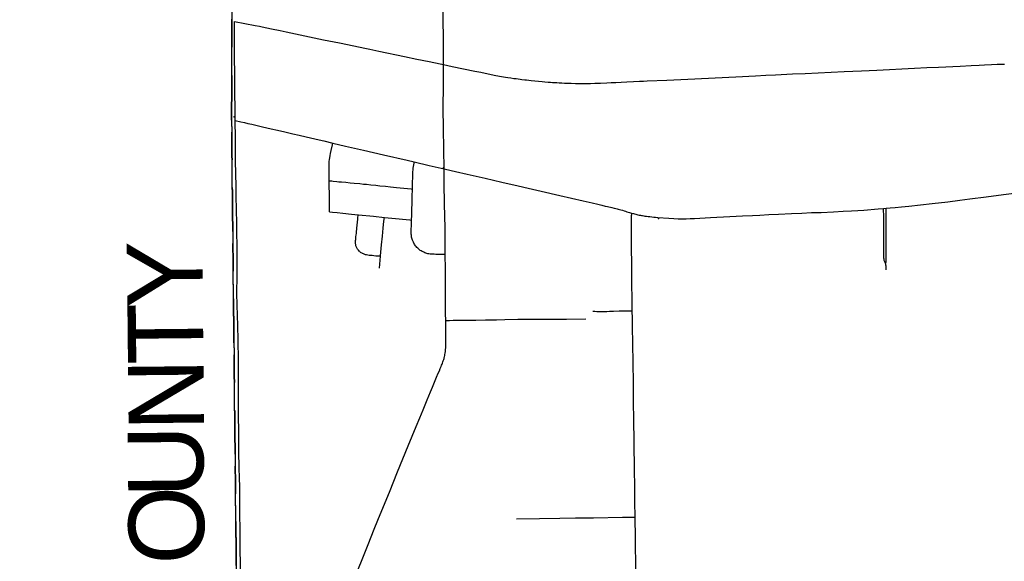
# Model space of a CAD drawing. Header units: feet. Extents: x 2113747 to 2516209, y 960708 to 1356798.
# Tile 4 of 92: x 2271117 to 2284155, y 1098123 to 1105294. Entities that reach past the tile are written whole.
import ezdxf

# ---------------------------------------------------------------- set-up
doc = ezdxf.new("R2010")
doc.units = ezdxf.units.FT
doc.header["$LTSCALE"] = 20
doc.header["$MEASUREMENT"] = 0
doc.linetypes.add('OhDOT_USTN3', pattern=[0.22, 0.165, -0.055])
for name, color, linetype in [('GM_X_Adjacent_County', 251, 'OhDOT_USTN3'), ('GM_X_Adjacent_County_Text', 251, 'Continuous'), ('GM_X_County', 251, 'OhDOT_USTN3'), ('GM_X_County_Road', 3, 'Continuous'), ('GM_X_Township', 251, 'OhDOT_USTN3'), ('GM_X_Township_Road', 4, 'Continuous'), ('GM_X_Township_Subdivision', 4, 'Continuous'), ('GM_X_Unincorporated_Location', 2, 'Continuous'), ('GM_X_US_Location', 251, 'Continuous'), ('GM_X_US_Route', 1, 'Continuous')]:
    doc.layers.add(name, color=color, linetype=linetype)
doc.styles.add('Styledgn030', font='dgn030.shx')

msp = doc.modelspace()

# ---------------------------------------------------------------- linework, layer by layer
at = {"layer": 'GM_X_Adjacent_County', "flags": 128}
msp.add_lwpolyline([(2192630, 1167520), (2192631, 1170404), (2192633, 1173673), (2192634, 1175629), (2192671, 1181169), (2192669, 1184775), (2192668, 1187767), (2192661, 1188885), (2192638, 1192623), (2192637, 1192687), (2192624, 1194838), (2192738, 1194840), (2198606, 1194974), (2199010, 1194983), (2204632, 1195040), (2205348, 1195050), (2205387, 1195051), (2205910, 1195059), (2205997, 1195060), (2208467, 1195087), (2214754, 1195227), (2218436, 1195308), (2224284, 1195429), (2225752, 1195458), (2225462, 1195534), (2225401, 1195595), (2225364, 1195691), (2225386, 1195871), (2225423, 1195969), (2225454, 1196101), (2225555, 1196175), (2225730, 1196146), (2225937, 1196104), (2226104, 1195950), (2226196, 1195762), (2226318, 1195778), (2226414, 1195876), (2226477, 1196120), (2226432, 1196340), (2226255, 1196528), (2226112, 1196634), (2226016, 1196777), (2225706, 1197038), (2225598, 1197214), (2225542, 1197429), (2225550, 1197574), (2225534, 1197683), (2225510, 1197752), (2225433, 1197823), (2225319, 1197810), (2225163, 1197850), (2225023, 1197884), (2224866, 1197996), (2224774, 1198238), (2224766, 1198416), (2224819, 1198833), (2224832, 1198918), (2224869, 1199050), (2224917, 1199124), (2224988, 1199164), (2225078, 1199177), (2225211, 1199143), (2225362, 1199058), (2225454, 1198986), (2225542, 1198976), (2225627, 1199021), (2225653, 1199069), (2225635, 1199164), (2225576, 1199318), (2225558, 1199409), (2225502, 1199641), (2225359, 1199810), (2225211, 1199887), (2225033, 1199916), (2224903, 1199927), (2224734, 1199887), (2224588, 1199837), (2224426, 1199853), (2224305, 1199924), (2224140, 1200009), (2224033, 1200099), (2223934, 1200224), (2223870, 1200324), (2223844, 1200457), (2223875, 1200571), (2223989, 1200714), (2224135, 1200891), (2224265, 1201013), (2224315, 1201058), (2224326, 1201095), (2224307, 1201143), (2224270, 1201186), (2224191, 1201257), (2224050, 1201262), (2223875, 1201254), (2223719, 1201260), (2223624, 1201297), (2223555, 1201352), (2223465, 1201458), (2223422, 1201570), (2223428, 1201647), (2223462, 1201752), (2223552, 1201843), (2223693, 1201904), (2223841, 1201967), (2223894, 1201999), (2223939, 1202044), (2223963, 1202134), (2223910, 1202269), (2223852, 1202341), (2223775, 1202357), (2223693, 1202349), (2223579, 1202304), (2223491, 1202259), (2223383, 1202227), (2223303, 1202248), (2223247, 1202301), (2223216, 1202378), (2223197, 1202484), (2223245, 1202643), (2223353, 1202799), (2223454, 1202942), (2223462, 1203019), (2223462, 1203064), (2223391, 1203189), (2223236, 1203283), (2223181, 1203339), (2223130, 1203396), (2223116, 1203464), (2223153, 1203562), (2223226, 1203633), (2223289, 1203695), (2223317, 1203766), (2223297, 1203887), (2223252, 1203949), (2223176, 1203975), (2223085, 1203955), (2223006, 1203918), (2222935, 1203853), (2222851, 1203698), (2222741, 1203608), (2222676, 1203594), (2222616, 1203610), (2222560, 1203698), (2222464, 1204074), (2222458, 1204286), (2222498, 1204359), (2222596, 1204452), (2222806, 1204585), (2222930, 1204676), (2222992, 1204741), (2223006, 1204789), (2222972, 1204848), (2222910, 1204913), (2222760, 1204955), (2222599, 1204969), (2222481, 1205009), (2222404, 1205077), (2222263, 1205241), (2222181, 1205337), (2222079, 1205407), (2221966, 1205441), (2221882, 1205472), (2221797, 1205517), (2221704, 1205619), (2221630, 1205687), (2221562, 1205698), (2221464, 1205681), (2221311, 1205613), (2221195, 1205577), (2221071, 1205582), (2220859, 1205622), (2220743, 1205681), (2220576, 1205823), (2220455, 1205944), (2220302, 1206023), (2220181, 1206074), (2220091, 1206150), (2220048, 1206308), (2220040, 1206484), (2219975, 1206616), (2219935, 1206710), (2219898, 1206817), (2219907, 1206919), (2220006, 1207032), (2220153, 1207136), (2220291, 1207227), (2220373, 1207289), (2220422, 1207378), (2220411, 1207566), (2220407, 1207761), (2220340, 1208008), (2220291, 1208255), (2220325, 1208431), (2220445, 1208769), (2220471, 1208945), (2220422, 1209154), (2220328, 1209282), (2220104, 1209492), (2219826, 1209709), (2219692, 1209851), (2219429, 1210204), (2219283, 1210473), (2219246, 1210694), (2219321, 1211065), (2219357, 1211201), (2219411, 1211402), (2219452, 1211743), (2219388, 1211972), (2219216, 1212230), (2219028, 1212466), (2218661, 1212777), (2218365, 1213088), (2218208, 1213347), (2218114, 1213710), (2218088, 1214033), (2218118, 1214403), (2218200, 1214647), (2218373, 1214973), (2218440, 1215097), (2218541, 1215411), (2218635, 1215696), (2218744, 1215898), (2218886, 1216149), (2219047, 1216370), (2219096, 1216517), (2219145, 1216741), (2219145, 1216921), (2219118, 1217142), (2219133, 1217333), (2219145, 1217521), (2219066, 1217817), (2219058, 1218049), (2219055, 1218326), (2219075, 1218515), (2219104, 1218655), (2219090, 1218754), (2219032, 1218922), (2218879, 1219180), (2218789, 1219297), (2218691, 1219360), (2218575, 1219379), (2218298, 1219383), (2217968, 1219293), (2217740, 1219274), (2217545, 1219308), (2217436, 1219297), (2217238, 1219297), (2217140, 1219345), (2217039, 1219458), (2216781, 1219757), (2216623, 1220057), (2216570, 1220251), (2216533, 1220570), (2216541, 1220687), (2216552, 1220844), (2216668, 1220915), (2216848, 1220915), (2217028, 1220836), (2217395, 1220687), (2217522, 1220769), (2217676, 1220956), (2217732, 1221095), (2217721, 1221245), (2217683, 1221395), (2217560, 1221466), (2217447, 1221395), (2217324, 1221398), (2217148, 1221466), (2216990, 1221616), (2216923, 1221672), (2216777, 1221754), (2216638, 1221784), (2216499, 1221758), (2216365, 1221702), (2216282, 1221679), (2216188, 1221762), (2216155, 1221904), (2216195, 1221993), (2217855, 1222014), (2218902, 1222026), (2221110, 1222045), (2224970, 1222054), (2226271, 1222054), (2227184, 1222047), (2228798, 1222028), (2230481, 1221983), (2231335, 1221971), (2233013, 1221964), (2233375, 1221986), (2235299, 1222030), (2235886, 1222019), (2238009, 1221952), (2239798, 1221947), (2240042, 1221947), (2240473, 1221945), (2240927, 1221944), (2242479, 1221940), (2243220, 1221939), (2246207, 1221908), (2259653, 1221765), (2265465, 1221711), (2271662, 1221657), (2271878, 1221655), (2272245, 1221652), (2272941, 1221646), (2272946, 1221095), (2272949, 1220734), (2272952, 1220381), (2272955, 1219996), (2272959, 1219527), (2272962, 1219225), (2272968, 1218487), (2272977, 1217406), (2272975, 1216501), (2272991, 1215563), (2273071, 1206556), (2273193, 1198453), (2273152, 1195400), (2273228, 1192712), (2273176, 1191453), (2273164, 1190519), (2273216, 1187364), (2273321, 1182083), (2273359, 1179654), (2273351, 1179125), (2273358, 1177776), (2273384, 1177023), (2273394, 1176620), (2273392, 1176176), (2273415, 1174720), (2273428, 1173104), (2273426, 1173044), (2273462, 1168895), (2273465, 1168621), (2273486, 1167056), (2273539, 1163372), (2273560, 1160546), (2273585, 1158808), (2273596, 1155295), (2273632, 1150488), (2273636, 1149823), (2273645, 1148717), (2273648, 1148193), (2273652, 1147706), (2273707, 1144117), (2273708, 1143906), (2273727, 1137672), (2273735, 1134958), (2273762, 1131307), (2273776, 1128908), (2273782, 1128013), (2273782, 1127896), (2273784, 1127599), (2273791, 1126395), (2273794, 1126045), (2273794, 1125938), (2273800, 1125028), (2273809, 1124393), (2273866, 1121327), (2273859, 1119170), (2273877, 1118817), (2273878, 1116829), (2273845, 1115019), (2273848, 1114656), (2273851, 1114281), (2273852, 1114201), (2273857, 1113636), (2273857, 1113575), (2273860, 1113281), (2273861, 1113069), (2273868, 1112294), (2273872, 1111794), (2273878, 1111173), (2273881, 1110748), (2273884, 1110420), (2273885, 1110318), (2273889, 1109866), (2273890, 1109708), (2273892, 1109492), (2273890, 1108659), (2273895, 1107881), (2273928, 1105260), (2273923, 1103969), (2273944, 1101977), (2274003, 1096382), (2274019, 1094549), (2274045, 1093010), (2274049, 1092053), (2274067, 1090515), (2273842, 1090511), (2272585, 1090487), (2271751, 1090471), (2270733, 1090435), (2268200, 1090405), (2267778, 1090418), (2267760, 1089304), (2267674, 1087762), (2267628, 1085890), (2267594, 1084592), (2267583, 1084035), (2267570, 1083741), (2267407, 1076551), (2267310, 1072879), (2267224, 1068546), (2267218, 1067680), (2267123, 1064546), (2267119, 1064405), (2267105, 1064278), (2267009, 1060529), (2266030, 1060558), (2264764, 1060590), (2264179, 1060605), (2263523, 1060622), (2262905, 1060648), (2262578, 1060658), (2262494, 1060660), (2262468, 1060662), (2262069, 1060670), (2259905, 1060723), (2259350, 1060738), (2254917, 1060860), (2252022, 1060939), (2251064, 1060965), (2247613, 1061077), (2245773, 1061157), (2240479, 1061338), (2240259, 1061347), (2239174, 1061390), (2237828, 1061436), (2234873, 1061544), (2228638, 1061772), (2226856, 1061837), (2226221, 1061860), (2224371, 1061928), (2218716, 1062135), (2216024, 1062234), (2214252, 1062298), (2212077, 1062442), (2210448, 1062486), (2205426, 1062621), (2204592, 1062652), (2204074, 1062671), (2204061, 1063896), (2204019, 1067962), (2204018, 1068050), (2203986, 1071081), (2203969, 1073268), (2203920, 1078643), (2203897, 1079534), (2203924, 1083122), (2203902, 1084169), (2203924, 1085137), (2203916, 1085866), (2203909, 1086298), (2203905, 1086752), (2203874, 1089335), (2203869, 1089766), (2203327, 1089754), (2199689, 1089720), (2199502, 1089725), (2198608, 1089726), (2198227, 1089715), (2197798, 1089713), (2197122, 1089708), (2195423, 1089703), (2195256, 1089695), (2194547, 1089678), (2193306, 1089676), (2192606, 1089672), (2192620, 1092103), (2192625, 1092538), (2192656, 1094120), (2192659, 1095336), (2192658, 1095923), (2192589, 1099322), (2192675, 1103193), (2192655, 1107796), (2192654, 1108034), (2192653, 1108440), (2192666, 1108661), (2192656, 1108900), (2192657, 1109083), (2192654, 1109924), (2192636, 1110047), (2192644, 1110729), (2192637, 1111738), (2192634, 1112043), (2192629, 1112564), (2192567, 1113876), (2192571, 1115766), (2192563, 1116200), (2192562, 1116521), (2192562, 1116842), (2192568, 1119399), (2192557, 1120002), (2192552, 1123337), (2192552, 1123393), (2192560, 1126776), (2192557, 1127768), (2192541, 1130027), (2192543, 1132646), (2192543, 1135847), (2192542, 1136084), (2192540, 1136744), (2192530, 1137575), (2192539, 1140482), (2192539, 1143381), (2192552, 1147211), (2192556, 1148676), (2192557, 1148924), (2192558, 1149453), (2192562, 1150577), (2192569, 1152461), (2192570, 1152863), (2192571, 1153176), (2192575, 1154176), (2192588, 1155252), (2192594, 1158495), (2192604, 1162456), (2192620, 1166969), (2192630, 1167520)], dxfattribs=at)
at = {"layer": 'GM_X_County', "flags": 128}
msp.add_lwpolyline([(2353397, 1222451), (2356858, 1222526), (2358764, 1222568), (2364180, 1222723), (2365829, 1222755), (2369645, 1222836), (2372194, 1222881), (2374472, 1222924), (2379690, 1223029), (2379735, 1219826), (2379742, 1219374), (2379833, 1216178), (2380014, 1209139), (2380003, 1203413), (2380022, 1202249), (2380179, 1195356), (2380181, 1194352), (2380359, 1187412), (2380412, 1186569), (2380419, 1184193), (2380463, 1181823), (2380682, 1170163), (2380746, 1166807), (2380771, 1165044), (2380824, 1161382), (2380824, 1161039), (2380878, 1157552), (2380892, 1156694), (2381026, 1152330), (2381034, 1152023), (2381158, 1145150), (2381235, 1140057), (2381269, 1137568), (2381334, 1132856), (2381336, 1132676), (2381343, 1132210), (2381380, 1130882), (2381388, 1130504), (2381409, 1129491), (2381422, 1128859), (2381524, 1123853), (2381544, 1122872), (2381624, 1118858), (2381679, 1116097), (2382044, 1104151), (2382074, 1096083), (2382125, 1091787), (2380307, 1091766), (2379221, 1091753), (2378988, 1091751), (2374063, 1091696), (2368829, 1091637), (2365146, 1091594), (2364291, 1091584), (2363494, 1091575), (2360811, 1091544), (2360599, 1091542), (2358848, 1091522), (2355371, 1091477), (2352195, 1091435), (2348514, 1091386), (2345661, 1091348), (2342697, 1091308), (2341799, 1091296), (2335157, 1091206), (2333216, 1091180), (2331837, 1091161), (2328725, 1091118), (2328615, 1091117), (2326938, 1091094), (2326732, 1091091), (2324108, 1091056), (2318107, 1090974), (2313863, 1090917), (2307056, 1090903), (2301402, 1090840), (2299895, 1090831), (2299145, 1090827), (2298147, 1090820), (2294565, 1090800), (2294190, 1090795), (2291695, 1090779), (2287536, 1090733), (2283974, 1090692), (2281184, 1090660), (2280571, 1090646), (2279737, 1090638), (2276111, 1090564), (2275965, 1090561), (2275354, 1090544), (2275300, 1090545), (2274067, 1090515), (2274049, 1092053), (2274045, 1093010), (2274019, 1094549), (2274003, 1096382), (2273944, 1101977), (2273923, 1103969), (2273928, 1105260), (2273895, 1107881), (2273890, 1108659), (2273892, 1109492), (2273890, 1109708), (2273889, 1109866), (2273885, 1110318), (2273884, 1110420), (2273881, 1110748), (2273878, 1111173), (2273872, 1111794), (2273868, 1112294), (2273861, 1113069), (2273860, 1113281), (2273857, 1113575), (2273857, 1113636), (2273852, 1114201), (2273851, 1114281), (2273848, 1114656), (2273845, 1115019), (2273878, 1116829), (2273877, 1118817), (2273859, 1119170), (2273866, 1121327), (2273809, 1124393), (2273800, 1125028), (2273794, 1125938), (2273794, 1126045), (2273791, 1126395), (2273784, 1127599), (2273782, 1127896), (2273782, 1128013), (2273776, 1128908), (2273762, 1131307), (2273735, 1134958), (2273727, 1137672), (2273708, 1143906), (2273707, 1144117), (2273652, 1147706), (2273648, 1148193), (2273645, 1148717), (2273636, 1149823), (2273632, 1150488), (2273596, 1155295), (2273585, 1158808), (2273560, 1160546), (2273539, 1163372), (2273486, 1167056), (2273465, 1168621), (2273462, 1168895), (2273426, 1173044), (2273428, 1173104), (2273415, 1174720), (2273392, 1176176), (2273394, 1176620), (2273384, 1177023), (2273358, 1177776), (2273351, 1179125), (2273359, 1179654), (2273321, 1182083), (2273216, 1187364), (2273164, 1190519), (2273176, 1191453), (2273228, 1192712), (2273152, 1195400), (2273193, 1198453), (2273071, 1206556), (2272991, 1215563), (2272975, 1216501), (2272977, 1217406), (2272968, 1218487), (2272962, 1219225), (2272959, 1219527), (2272955, 1219996), (2272952, 1220381), (2272949, 1220734), (2272946, 1221095), (2272941, 1221646), (2274226, 1221624), (2276584, 1221584), (2279436, 1221567), (2287284, 1221586), (2287634, 1221587), (2288155, 1221588), (2289133, 1221589), (2291838, 1221592), (2294724, 1221588), (2295595, 1221591), (2298613, 1221605), (2299175, 1221609), (2303374, 1221676), (2308426, 1221766), (2313088, 1221841), (2315600, 1221874), (2319071, 1221920), (2326584, 1222061), (2327982, 1222076), (2333341, 1222133), (2335682, 1222157), (2338510, 1222201), (2341239, 1222245), (2343737, 1222286), (2344324, 1222288), (2349300, 1222361), (2350843, 1222395), (2353397, 1222451)], dxfattribs=at)
at = {"layer": 'GM_X_County_Road', "flags": 128}
for points in [[(2273969, 1104184), (2273968, 1104261), (2273966, 1104430), (2273964, 1104600), (2273963, 1104771), (2273962, 1104889), (2273960, 1105270)], [(2273972, 1103957), (2273969, 1104184)], [(2273976, 1103456), (2273975, 1103577), (2273974, 1103725), (2273972, 1103957)], [(2273972, 1103957), (2274047, 1103942), (2274092, 1103932), (2274139, 1103921), (2274190, 1103910), (2274332, 1103876), (2274445, 1103849), (2274533, 1103829), (2274629, 1103808), (2274734, 1103784), (2274819, 1103764), (2274912, 1103742), (2275084, 1103702)], [(2275084, 1103702), (2275143, 1103688), (2275263, 1103661)], [(2275263, 1103661), (2275433, 1103621), (2275671, 1103566), (2275935, 1103505), (2276246, 1103433), (2276342, 1103410)], [(2273996, 1101959), (2273997, 1102055), (2273998, 1102122), (2273997, 1102249), (2273996, 1102312), (2273994, 1102461), (2273991, 1102587), (2273987, 1102788), (2273984, 1102949), (2273982, 1103056), (2273977, 1103287), (2273976, 1103390), (2273976, 1103456)], [(2276342, 1103410), (2276541, 1103364), (2276736, 1103319)], [(2276736, 1103319), (2276755, 1103315), (2276890, 1103284), (2277041, 1103250), (2277282, 1103194), (2277501, 1103143), (2277719, 1103092), (2277852, 1103062), (2278023, 1103024), (2278268, 1102967), (2278578, 1102896), (2278698, 1102868), (2278774, 1102850), (2278825, 1102837), (2278870, 1102827), (2278901, 1102819), (2278956, 1102807), (2278989, 1102799), (2279011, 1102793), (2279029, 1102789), (2279044, 1102785), (2279061, 1102781), (2279078, 1102776), (2279100, 1102770), (2279122, 1102763), (2279140, 1102757), (2279158, 1102752), (2279175, 1102747), (2279191, 1102742), (2279207, 1102737), (2279225, 1102732)], [(2283699, 1102920), (2283914, 1102949), (2284146, 1102979), (2284322, 1103002)], [(2282557, 1102794), (2282590, 1102797), (2282593, 1102797)], [(2282593, 1102797), (2282646, 1102801), (2282712, 1102807), (2282792, 1102816), (2282891, 1102826), (2283046, 1102842), (2283200, 1102860), (2283409, 1102884), (2283565, 1102904), (2283699, 1102920)], [(2279229, 1101441), (2279228, 1101580), (2279225, 1101811), (2279223, 1101948), (2279222, 1102032), (2279220, 1102302), (2279219, 1102400), (2279218, 1102478), (2279218, 1102547), (2279218, 1102586), (2279218, 1102623), (2279218, 1102641), (2279218, 1102660), (2279218, 1102675), (2279219, 1102688), (2279220, 1102702), (2279222, 1102714), (2279223, 1102722), (2279225, 1102732)], [(2279225, 1102732), (2279243, 1102727), (2279259, 1102723), (2279276, 1102718), (2279291, 1102715), (2279304, 1102712), (2279319, 1102708), (2279336, 1102705), (2279350, 1102702), (2279365, 1102700), (2279380, 1102697), (2279397, 1102694), (2279418, 1102691), (2279441, 1102688), (2279463, 1102686), (2279486, 1102683), (2279513, 1102680), (2279538, 1102678), (2279569, 1102676), (2279713, 1102665), (2279777, 1102661), (2279835, 1102658), (2279878, 1102656), (2279911, 1102657), (2279944, 1102658), (2279996, 1102660), (2280055, 1102663), (2280266, 1102673)], [(2280266, 1102673), (2280520, 1102687), (2280689, 1102696), (2280819, 1102703), (2280916, 1102708)], [(2280916, 1102708), (2281038, 1102715), (2281165, 1102721), (2281336, 1102728)], [(2281336, 1102728), (2281476, 1102734), (2281604, 1102739), (2281732, 1102743), (2281895, 1102750), (2282022, 1102757), (2282133, 1102763), (2282217, 1102769), (2282294, 1102774), (2282487, 1102788), (2282557, 1102794)], [(2274031, 1099027), (2274030, 1099086), (2274026, 1099251), (2274024, 1099340), (2274023, 1099408), (2274021, 1099527), (2274019, 1099670), (2274018, 1099792), (2274017, 1099888), (2274016, 1100003), (2274016, 1100131), (2274016, 1100220), (2274015, 1100322), (2274015, 1100404), (2274016, 1100523), (2274016, 1100589), (2274015, 1100698), (2274014, 1100783), (2274014, 1100860), (2274011, 1100978), (2274009, 1101091), (2274006, 1101207), (2274004, 1101277), (2274001, 1101346), (2273999, 1101421), (2273997, 1101474), (2273995, 1101557), (2273994, 1101630), (2273994, 1101743), (2273995, 1101831), (2273995, 1101887), (2273995, 1101931), (2273996, 1101959)], [(2279267, 1098708), (2279267, 1098750), (2279264, 1098866), (2279261, 1099107), (2279258, 1099342), (2279254, 1099685), (2279249, 1100022), (2279247, 1100208), (2279243, 1100491), (2279239, 1100747), (2279235, 1101013), (2279230, 1101223), (2279230, 1101338), (2279229, 1101441)], [(2274054, 1096406), (2274054, 1096437), (2274053, 1096642), (2274052, 1096875), (2274051, 1097029), (2274050, 1097235), (2274049, 1097495), (2274048, 1097626), (2274047, 1097720), (2274046, 1097805), (2274044, 1097879), (2274041, 1098079), (2274038, 1098288), (2274036, 1098461), (2274035, 1098595), (2274034, 1098700), (2274033, 1098860), (2274031, 1099004), (2274031, 1099027)], [(2279315, 1097451), (2279312, 1097456), (2279305, 1097468), (2279300, 1097479), (2279296, 1097492), (2279292, 1097504), (2279289, 1097516), (2279286, 1097529), (2279285, 1097543), (2279283, 1097561), (2279282, 1097587), (2279282, 1097612), (2279280, 1097853), (2279275, 1098105), (2279273, 1098322), (2279271, 1098491), (2279268, 1098646), (2279267, 1098708)]]:
    msp.add_lwpolyline(points, dxfattribs=at)
at = {"layer": 'GM_X_Township', "flags": 128}
msp.add_lwpolyline([(2273939, 1118799), (2275473, 1118800), (2276682, 1118792), (2278026, 1118784), (2278095, 1118774), (2278181, 1118783), (2279102, 1118777), (2279390, 1118776), (2284462, 1118744), (2286495, 1118732), (2291590, 1118700), (2291694, 1118700), (2298613, 1118657), (2299080, 1118654), (2299073, 1112956), (2299072, 1110035), (2299092, 1106995), (2299110, 1104924), (2299110, 1104784), (2299121, 1100750), (2299131, 1096372), (2299145, 1090827), (2298147, 1090820), (2294565, 1090800), (2294190, 1090795), (2291695, 1090779), (2287536, 1090733), (2283974, 1090692), (2281184, 1090660), (2280571, 1090646), (2279737, 1090638), (2276111, 1090564), (2275965, 1090561), (2275354, 1090544), (2275300, 1090545), (2274067, 1090515), (2274049, 1092053), (2274045, 1093010), (2274019, 1094549), (2274003, 1096382), (2273944, 1101977), (2273923, 1103969), (2273928, 1105260), (2273895, 1107881), (2273890, 1108659), (2273892, 1109492), (2273890, 1109708), (2273889, 1109866), (2273885, 1110318), (2273884, 1110420), (2273881, 1110748), (2273878, 1111173), (2273872, 1111794), (2273868, 1112294), (2273861, 1113069), (2273860, 1113281), (2273857, 1113575), (2273857, 1113636), (2273852, 1114201), (2273851, 1114281), (2273848, 1114656), (2273845, 1115019), (2273878, 1116829), (2273877, 1118817), (2273939, 1118799)], dxfattribs=at)
at = {"layer": 'GM_X_Township_Road', "flags": 128}
for points in [[(2276727, 1104699), (2276729, 1104970), (2276726, 1105372), (2276725, 1105541), (2276720, 1105854), (2276720, 1106061)], [(2276736, 1103319), (2276733, 1103577), (2276728, 1103858), (2276726, 1104118), (2276728, 1104433), (2276727, 1104699)], [(2276752, 1102187), (2276749, 1102534), (2276743, 1102857), (2276740, 1103127), (2276736, 1103319)], [(2276758, 1101310), (2276757, 1101402), (2276755, 1101644), (2276754, 1101992), (2276752, 1102187)], [(2275518, 1097824), (2275642, 1098126), (2275731, 1098346), (2275813, 1098547), (2275861, 1098667), (2275958, 1098904), (2276014, 1099040), (2276122, 1099306), (2276263, 1099651), (2276368, 1099907), (2276416, 1100023), (2276460, 1100130), (2276487, 1100193), (2276513, 1100260), (2276536, 1100313), (2276558, 1100369), (2276584, 1100428), (2276611, 1100494), (2276637, 1100559), (2276659, 1100612), (2276674, 1100646), (2276686, 1100675), (2276698, 1100704), (2276704, 1100718), (2276710, 1100732), (2276716, 1100747), (2276721, 1100762), (2276726, 1100778), (2276732, 1100795), (2276736, 1100807), (2276740, 1100821), (2276742, 1100832), (2276745, 1100847), (2276748, 1100862), (2276750, 1100879), (2276754, 1100903), (2276757, 1100926), (2276758, 1100949), (2276760, 1100972), (2276760, 1100999), (2276759, 1101138), (2276758, 1101310)], [(2276758, 1101310), (2276768, 1101311), (2276808, 1101312), (2276855, 1101314), (2276908, 1101315), (2276943, 1101316), (2276973, 1101316), (2277008, 1101316), (2277049, 1101316), (2277091, 1101317), (2277157, 1101317), (2277287, 1101320), (2277433, 1101322), (2277540, 1101324), (2277714, 1101327), (2277920, 1101328), (2278042, 1101328), (2278160, 1101329), (2278360, 1101331), (2278616, 1101334)]]:
    msp.add_lwpolyline(points, dxfattribs=at)
at = {"layer": 'GM_X_Township_Subdivision', "flags": 128}
for points in [[(2275215, 1103162), (2275214, 1103221), (2275214, 1103255), (2275214, 1103291), (2275213, 1103318), (2275213, 1103338), (2275214, 1103361), (2275215, 1103393), (2275217, 1103418), (2275220, 1103444), (2275222, 1103467), (2275227, 1103495), (2275232, 1103522), (2275241, 1103563), (2275258, 1103639), (2275263, 1103661)], [(2276318, 1103052), (2276319, 1103097), (2276323, 1103247), (2276325, 1103282), (2276326, 1103301), (2276327, 1103315), (2276328, 1103327), (2276331, 1103351), (2276335, 1103372), (2276339, 1103394), (2276342, 1103410)], [(2275215, 1103162), (2275229, 1103160), (2275250, 1103159), (2275270, 1103157), (2275316, 1103152), (2275344, 1103149), (2275379, 1103146), (2275436, 1103141), (2275494, 1103135), (2275546, 1103130), (2275620, 1103123), (2275668, 1103118), (2275711, 1103115), (2275768, 1103108), (2275831, 1103102), (2275888, 1103096), (2275963, 1103088), (2276029, 1103081), (2276108, 1103073), (2276299, 1103054), (2276318, 1103052)], [(2275221, 1102749), (2275219, 1102858), (2275218, 1102924), (2275218, 1102995), (2275216, 1103080), (2275215, 1103152), (2275215, 1103162)], [(2276307, 1102641), (2276309, 1102708), (2276310, 1102787), (2276312, 1102862), (2276314, 1102955), (2276318, 1103052)], [(2282584, 1102068), (2282589, 1102085), (2282591, 1102094), (2282592, 1102103), (2282592, 1102119), (2282593, 1102146), (2282592, 1102222), (2282592, 1102310), (2282593, 1102435), (2282593, 1102546), (2282593, 1102632), (2282593, 1102711), (2282593, 1102777), (2282593, 1102797)], [(2275221, 1102749), (2275261, 1102745), (2275322, 1102739), (2275396, 1102732), (2275510, 1102721), (2275598, 1102712)], [(2275893, 1102161), (2275873, 1102162), (2275835, 1102165), (2275808, 1102168), (2275786, 1102170), (2275765, 1102172), (2275746, 1102174), (2275727, 1102177), (2275711, 1102179), (2275698, 1102182), (2275688, 1102185), (2275678, 1102188), (2275668, 1102192), (2275658, 1102197), (2275651, 1102201), (2275640, 1102207), (2275632, 1102212), (2275625, 1102218), (2275619, 1102223), (2275611, 1102231), (2275602, 1102241), (2275597, 1102249), (2275592, 1102257), (2275586, 1102266), (2275581, 1102275), (2275578, 1102282), (2275574, 1102291), (2275570, 1102301), (2275568, 1102309), (2275566, 1102318), (2275565, 1102327), (2275565, 1102337), (2275565, 1102348), (2275565, 1102360), (2275565, 1102371), (2275566, 1102384), (2275567, 1102400), (2275570, 1102423), (2275572, 1102443), (2275575, 1102469), (2275578, 1102495), (2275580, 1102516), (2275581, 1102535), (2275594, 1102653), (2275595, 1102677), (2275597, 1102700), (2275598, 1102712)], [(2275598, 1102712), (2275603, 1102712), (2275802, 1102692), (2275947, 1102677)], [(2275893, 1102161), (2275894, 1102167), (2275909, 1102311), (2275921, 1102428), (2275931, 1102533), (2275941, 1102625), (2275947, 1102677)], [(2275947, 1102677), (2276044, 1102668), (2276285, 1102644), (2276307, 1102641)], [(2282584, 1102068), (2282578, 1102080), (2282573, 1102088), (2282570, 1102097), (2282566, 1102106), (2282565, 1102112), (2282563, 1102119), (2282563, 1102125), (2282562, 1102135), (2282560, 1102159), (2282560, 1102174), (2282560, 1102192), (2282559, 1102213), (2282559, 1102255), (2282560, 1102324), (2282561, 1102373), (2282560, 1102420), (2282560, 1102471), (2282558, 1102606), (2282558, 1102695), (2282557, 1102775), (2282557, 1102794)], [(2276752, 1102187), (2276737, 1102187), (2276685, 1102187), (2276652, 1102186), (2276627, 1102187), (2276605, 1102188), (2276587, 1102189), (2276570, 1102189), (2276552, 1102191), (2276534, 1102194), (2276522, 1102196), (2276508, 1102200), (2276494, 1102204), (2276480, 1102209), (2276469, 1102214), (2276458, 1102219), (2276447, 1102225), (2276434, 1102232), (2276421, 1102240), (2276411, 1102248), (2276398, 1102259), (2276387, 1102269), (2276378, 1102278), (2276368, 1102289), (2276359, 1102301), (2276351, 1102313), (2276344, 1102323), (2276337, 1102336), (2276330, 1102350), (2276323, 1102364), (2276319, 1102375), (2276314, 1102388), (2276311, 1102400), (2276307, 1102415), (2276305, 1102427), (2276304, 1102440), (2276303, 1102455), (2276302, 1102472), (2276303, 1102496), (2276303, 1102523), (2276304, 1102559), (2276307, 1102641)], [(2275881, 1102006), (2275893, 1102161)], [(2282591, 1101982), (2282590, 1102005), (2282589, 1102029), (2282587, 1102045), (2282586, 1102058), (2282584, 1102068)], [(2278708, 1101433), (2278732, 1101433), (2278760, 1101431), (2278789, 1101430), (2278828, 1101430), (2278867, 1101430), (2278894, 1101432), (2278928, 1101434), (2278951, 1101435), (2278979, 1101435), (2279056, 1101438), (2279166, 1101440), (2279229, 1101441)], [(2277695, 1098686), (2278001, 1098691), (2278268, 1098694), (2278479, 1098697), (2278716, 1098701), (2279098, 1098706), (2279267, 1098708)]]:
    msp.add_lwpolyline(points, dxfattribs=at)
at = {"layer": 'GM_X_Unincorporated_Location'}
for p in [(2273958, 1104006), (2276727, 1103331), (2279574, 1102661)]:
    msp.add_point(p, dxfattribs=at)
at = {"layer": 'GM_X_US_Route', "flags": 128}
for points in [[(2273960, 1105270), (2274236, 1105218), (2274294, 1105207), (2274330, 1105199), (2274451, 1105174), (2274564, 1105150), (2274644, 1105134), (2275142, 1105029), (2275354, 1104986), (2275624, 1104931), (2275686, 1104918), (2275753, 1104903), (2275874, 1104877), (2276213, 1104805), (2276378, 1104772), (2276540, 1104738), (2276686, 1104708)], [(2276686, 1104708), (2276727, 1104699), (2276842, 1104675), (2277144, 1104613), (2277222, 1104597), (2277320, 1104577), (2277423, 1104557), (2277448, 1104552), (2277470, 1104548), (2277498, 1104543), (2277525, 1104538), (2277549, 1104534), (2277579, 1104529), (2277619, 1104523), (2277660, 1104517), (2277692, 1104513), (2277718, 1104509), (2277743, 1104506), (2277768, 1104503), (2277805, 1104499), (2277829, 1104497), (2277857, 1104494), (2277889, 1104490), (2277939, 1104485), (2277989, 1104480), (2278036, 1104475), (2278069, 1104472), (2278115, 1104468), (2278144, 1104466), (2278173, 1104464), (2278203, 1104461), (2278228, 1104460), (2278262, 1104458), (2278296, 1104456), (2278332, 1104455), (2278371, 1104453), (2278421, 1104452), (2278479, 1104451), (2278606, 1104450), (2278675, 1104451), (2278735, 1104452), (2278810, 1104455), (2278890, 1104458), (2278949, 1104461), (2279009, 1104463), (2279081, 1104467), (2279157, 1104471), (2279247, 1104475), (2279325, 1104479), (2279378, 1104481)], [(2279378, 1104481), (2279425, 1104483), (2279687, 1104495), (2280056, 1104512), (2280327, 1104525), (2280600, 1104538), (2280860, 1104551), (2280996, 1104558), (2281127, 1104564), (2281352, 1104575), (2281517, 1104582), (2282036, 1104607), (2282266, 1104617), (2282468, 1104627), (2282966, 1104652), (2283130, 1104659), (2283284, 1104666), (2283569, 1104680), (2283718, 1104688), (2283821, 1104693), (2283892, 1104696), (2283987, 1104700), (2284061, 1104703), (2284157, 1104707)]]:
    msp.add_lwpolyline(points, dxfattribs=at)

# ---------------------------------------------------------------- texts
at = {"layer": 'GM_X_Adjacent_County_Text', "char_height": 1000, "attachment_point": 7, "line_spacing_factor": 0.8, "style": 'Styledgn030'}
for s, insert, rotation in [('{\\Fdgn000|c0;\\C256;Y}', (2273543, 1101480), 90.5834), ('{\\Fdgn000|c0;\\C256;T}', (2273551, 1100733), 90.5834), ('{\\Fdgn000|c0;\\C256;N}', (2273560, 1099851), 90.5829), ('{\\Fdgn000|c0;\\C256;U}', (2273569, 1098968), 90.5834), ('{\\Fdgn000|c0;\\C256;O}', (2273578, 1098086), 90.5835)]:
    msp.add_mtext(s, dxfattribs=dict(at, insert=insert, rotation=rotation))
at = {"layer": 'GM_X_US_Location', "char_height": 1, "attachment_point": 5, "line_spacing_factor": 0.8, "style": 'Styledgn030'}
for s, insert in [('{\\Fdgn000|c0;\\C256;/}', (2282750, 1104647)), ('{\\Fdgn000|c0;\\C256;0}', (2282751, 1104647))]:
    msp.add_mtext(s, dxfattribs=dict(at, insert=insert))
at = {"layer": 'GM_X_US_Location', "insert": (2282443, 1104439), "char_height": 1, "attachment_point": 7, "rotation": 0, "line_spacing_factor": 0.8, "style": 'Styledgn030'}
msp.add_mtext('{\\Fdgn000|c0;\\C256;224}', dxfattribs=at)

doc.saveas('drawing.dxf')
